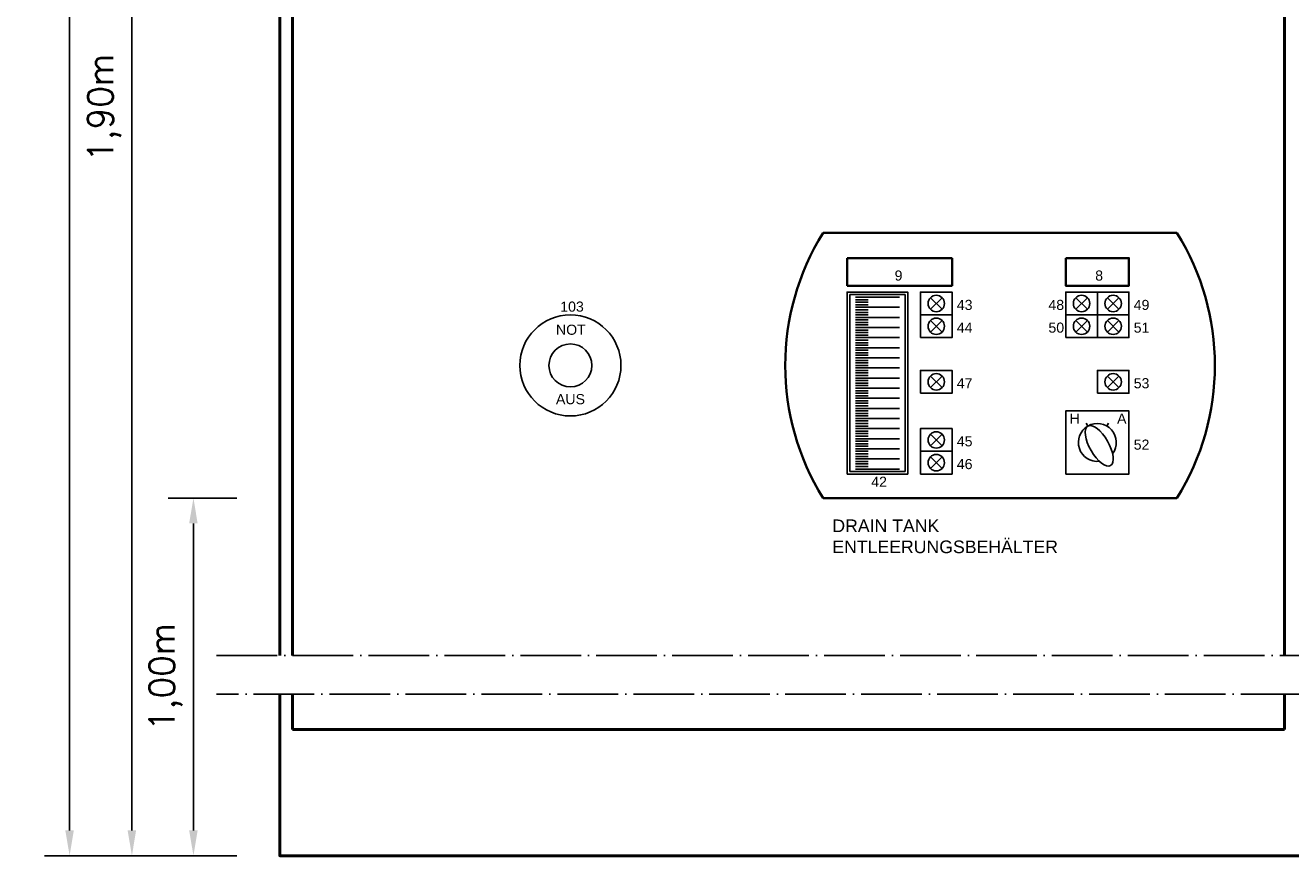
# Model space of a CAD drawing. Header units: millimetres. Extents: x -1470 to 1705, y 746 to 2325.
# Tile 2 of 4: x -146 to 855, y 746 to 1404. Entities that reach past the tile are written whole.
import ezdxf

# ---------------------------------------------------------------- set-up
doc = ezdxf.new("R2010")
doc.units = ezdxf.units.MM
doc.header["$LTSCALE"] = 1000
doc.linetypes.add('ACAD_ISO04W100', pattern=[30, 24, -3, 0, -3])
doc.linetypes.add('DASHDOTX2', pattern=[50.8, 25.4, -12.7, 0, -12.7])
for name, color, linetype in [('Bemaßung', 7, 'Continuous'), ('Beschriftung', 7, 'Continuous'), ('Mittellinie', 7, 'DASHDOTX2')]:
    doc.layers.add(name, color=color, linetype=linetype)
doc.styles.add('Romans', font='Romans.shx')
doc.dimstyles.new('ISO-25', dxfattribs={"dimtxt": 2.5, "dimasz": 2.5, "dimexe": 1.25, "dimexo": 0.625, "dimtad": 1, "dimtxsty": 'Standard', "dimcen": 2.5, "dimadec": 0, "dimazin": 0, "dimtfac": 1, "dimtmove": 0, "dimatfit": 3, "dimfxl": 0, "dimarcsym": 0})

# ---------------------------------------------------------------- blocks, each defined once
blk = doc.blocks.new('*D5')
at = {"layer": 'Bemaßung', "color": 0, "lineweight": -2, "transparency": 16777216}
for p, q in [((21.2, 1029.4), (-33.1, 1029.4)), ((-13.1, 1009.4), (-13.1, 766.3)), ((21.2, 746.3), (-33.1, 746.3))]:
    blk.add_line(p, q, dxfattribs=at)
at = {"layer": 'Bemaßung', "color": 0, "transparency": 16777216}
for points in [[(-16.5, 1009.4), (-9.8, 1009.4), (-13.1, 1029.4)], [(-16.5, 766.3), (-9.8, 766.3), (-13.1, 746.3)]]:
    blk.add_solid(points, dxfattribs=at)
at = {"layer": 'DEFPOINTS', "color": 0, "transparency": 16777216}
for p in [(21.2, 1029.4), (-13.1, 746.3), (21.2, 746.3)]:
    blk.add_point(p, dxfattribs=at)
at = {"layer": 'Bemaßung', "color": 0, "transparency": 16777216, "insert": (-35, 887.9), "char_height": 20, "attachment_point": 5, "rotation": 90, "style": 'Romans'}
blk.add_mtext('\\A1;1,00m', dxfattribs=at)
blk = doc.blocks.new('*D6')
at = {"layer": 'Bemaßung', "color": 0, "lineweight": -2, "transparency": 16777216}
for p, q in [((-17.8, 1930.4), (-81.8, 1930.4)), ((-61.8, 1910.4), (-61.8, 766.3)), ((-33.1, 746.3), (-81.8, 746.3))]:
    blk.add_line(p, q, dxfattribs=at)
at = {"layer": 'Bemaßung', "color": 0, "transparency": 16777216}
for points in [[(-65.2, 1910.4), (-58.5, 1910.4), (-61.8, 1930.4)], [(-65.2, 766.3), (-58.5, 766.3), (-61.8, 746.3)]]:
    blk.add_solid(points, dxfattribs=at)
at = {"layer": 'DEFPOINTS', "color": 0, "transparency": 16777216}
for p in [(-17.8, 1930.4), (-61.8, 746.3), (-33.1, 746.3)]:
    blk.add_point(p, dxfattribs=at)
at = {"layer": 'Bemaßung', "color": 0, "transparency": 16777216, "insert": (-83.7, 1338.4), "char_height": 20, "attachment_point": 5, "rotation": 90, "style": 'Romans'}
blk.add_mtext('\\A1;1,90m', dxfattribs=at)
blk = doc.blocks.new('*D7')
at = {"layer": 'Bemaßung', "color": 0, "lineweight": -2, "transparency": 16777216}
for p, q in [((-38, 2229.4), (-131.1, 2229.4)), ((-111.1, 2209.4), (-111.1, 766.3)), ((-81.8, 746.3), (-131.1, 746.3))]:
    blk.add_line(p, q, dxfattribs=at)
at = {"layer": 'Bemaßung', "color": 0, "transparency": 16777216}
for points in [[(-114.5, 2209.4), (-107.8, 2209.4), (-111.1, 2229.4)], [(-114.5, 766.3), (-107.8, 766.3), (-111.1, 746.3)]]:
    blk.add_solid(points, dxfattribs=at)
at = {"layer": 'DEFPOINTS', "color": 0, "transparency": 16777216}
for p in [(-38, 2229.4), (-111.1, 746.3), (-81.8, 746.3)]:
    blk.add_point(p, dxfattribs=at)
at = {"layer": 'Bemaßung', "color": 0, "transparency": 16777216, "insert": (-133, 1487.9), "char_height": 20, "attachment_point": 5, "rotation": 90, "style": 'Romans'}
blk.add_mtext('\\A1;2,20m', dxfattribs=at)

msp = doc.modelspace()

# ---------------------------------------------------------------- linework, layer by layer
at = {"lineweight": 50}
for p, q in [((65.22389, 904.91652), (65.22389, 2129.42465)), ((850.22389, 904.91652), (850.22389, 2129.42465)), ((65.22389, 846.34065), (65.22389, 874.13864)), ((850.22389, 846.34065), (850.22389, 874.13864)), ((850.22389, 846.34065), (65.22389, 846.34065))]:
    msp.add_line(p, q, dxfattribs=at)
at = {"lineweight": 35}
for p, q in [((485.22389, 1239.42465), (765.22389, 1239.42465)), ((504.22389, 1219.42465), (504.22389, 1197.42465)), ((504.22389, 1219.42465), (587.22389, 1219.42465)), ((587.22389, 1219.42465), (587.22389, 1197.42465)), ((587.22389, 1197.42465), (504.22389, 1197.42465)), ((765.22389, 1029.42465), (485.22389, 1029.42465))]:
    msp.add_line(p, q, dxfattribs=at)
for p, q in [((504.22389, 1192.42465), (552.22389, 1192.42465)), ((506.22389, 1050.42465), (506.22389, 1190.42465)), ((506.22389, 1190.42465), (550.22389, 1190.42465)), ((510.72389, 1188.42465), (545.72389, 1188.42465)), ((510.72389, 1186.42465), (520.72389, 1186.42465)), ((510.72389, 1184.42465), (520.72389, 1184.42465)), ((510.72389, 1182.42465), (520.72389, 1182.42465)), ((550.22389, 1190.42465), (550.22389, 1050.42465)), ((570.1277, 1188.02085), (579.32009, 1178.82846)), ((579.32009, 1188.02085), (570.1277, 1178.82846)), ((685.1277, 1188.02085), (694.32009, 1178.82846)), ((694.32009, 1188.02085), (685.1277, 1178.82846)), ((710.1277, 1188.02085), (719.32009, 1178.82846)), ((719.32009, 1188.02085), (710.1277, 1178.82846)), ((510.72389, 1180.42465), (545.72389, 1180.42465)), ((510.72389, 1178.42465), (520.72389, 1178.42465)), ((510.72389, 1176.42465), (520.72389, 1176.42465)), ((510.72389, 1174.42465), (520.72389, 1174.42465)), ((510.72389, 1172.42465), (545.72389, 1172.42465)), ((510.72389, 1170.42465), (520.72389, 1170.42465)), ((510.72389, 1168.42465), (520.72389, 1168.42465)), ((510.72389, 1166.42465), (520.72389, 1166.42465)), ((510.72389, 1164.42465), (545.72389, 1164.42465)), ((510.72389, 1162.42465), (520.72389, 1162.42465)), ((570.1277, 1170.02085), (579.32009, 1160.82846)), ((579.32009, 1170.02085), (570.1277, 1160.82846)), ((685.1277, 1170.02085), (694.32009, 1160.82846)), ((694.32009, 1170.02085), (685.1277, 1160.82846)), ((710.1277, 1170.02085), (719.32009, 1160.82846)), ((719.32009, 1170.02085), (710.1277, 1160.82846)), ((510.72389, 1160.42465), (520.72389, 1160.42465)), ((510.72389, 1158.42465), (520.72389, 1158.42465)), ((510.72389, 1156.42465), (545.72389, 1156.42465)), ((510.72389, 1154.42465), (520.72389, 1154.42465)), ((510.72389, 1152.42465), (520.72389, 1152.42465)), ((510.72389, 1150.42465), (520.72389, 1150.42465)), ((510.72389, 1148.42465), (545.72389, 1148.42465)), ((510.72389, 1146.42465), (520.72389, 1146.42465)), ((510.72389, 1144.42465), (520.72389, 1144.42465)), ((510.72389, 1142.42465), (520.72389, 1142.42465)), ((510.72389, 1140.42465), (545.72389, 1140.42465)), ((510.72389, 1138.42465), (520.72389, 1138.42465)), ((510.72389, 1136.42465), (520.72389, 1136.42465)), ((510.72389, 1134.42465), (520.72389, 1134.42465)), ((510.72389, 1132.42465), (545.72389, 1132.42465)), ((510.72389, 1130.42465), (520.72389, 1130.42465)), ((510.72389, 1128.42465), (520.72389, 1128.42465)), ((510.72389, 1126.42465), (520.72389, 1126.42465)), ((510.72389, 1124.42465), (545.72389, 1124.42465)), ((510.72389, 1122.42465), (520.72389, 1122.42465)), ((570.1277, 1126.02085), (579.32009, 1116.82846)), ((579.32009, 1126.02085), (570.1277, 1116.82846)), ((710.1277, 1126.02085), (719.32009, 1116.82846)), ((719.32009, 1126.02085), (710.1277, 1116.82846)), ((510.72389, 1120.42465), (520.72389, 1120.42465)), ((510.72389, 1118.42465), (520.72389, 1118.42465)), ((510.72389, 1116.42465), (545.72389, 1116.42465)), ((510.72389, 1114.42465), (520.72389, 1114.42465)), ((510.72389, 1112.42465), (520.72389, 1112.42465)), ((510.72389, 1110.42465), (520.72389, 1110.42465)), ((510.72389, 1108.42465), (545.72389, 1108.42465)), ((510.72389, 1106.42465), (520.72389, 1106.42465)), ((510.72389, 1104.42465), (520.72389, 1104.42465)), ((510.72389, 1102.42465), (520.72389, 1102.42465)), ((510.72389, 1100.42465), (545.72389, 1100.42465)), ((510.72389, 1098.42465), (520.72389, 1098.42465)), ((510.72389, 1096.42465), (520.72389, 1096.42465)), ((510.72389, 1094.42465), (520.72389, 1094.42465)), ((510.72389, 1092.42465), (545.72389, 1092.42465)), ((510.72389, 1090.42465), (520.72389, 1090.42465)), ((510.72389, 1088.42465), (520.72389, 1088.42465)), ((510.72389, 1086.42465), (520.72389, 1086.42465)), ((510.72389, 1084.42465), (545.72389, 1084.42465)), ((510.72389, 1082.42465), (520.72389, 1082.42465)), ((694.47831, 1086.84039), (693.47389, 1088.5801)), ((709.96947, 1086.84039), (710.97389, 1088.5801)), ((510.72389, 1080.42465), (520.72389, 1080.42465)), ((510.72389, 1078.42465), (520.72389, 1078.42465)), ((510.72389, 1076.42465), (545.72389, 1076.42465)), ((510.72389, 1074.42465), (520.72389, 1074.42465)), ((510.72389, 1072.42465), (520.72389, 1072.42465)), ((570.1277, 1080.02085), (579.32009, 1070.82846)), ((579.32009, 1080.02085), (570.1277, 1070.82846)), ((510.72389, 1070.42465), (520.72389, 1070.42465)), ((510.72389, 1068.42465), (545.72389, 1068.42465)), ((510.72389, 1066.42465), (520.72389, 1066.42465)), ((510.72389, 1064.42465), (520.72389, 1064.42465)), ((510.72389, 1062.42465), (520.72389, 1062.42465)), ((570.1277, 1062.02085), (579.32009, 1052.82846)), ((579.32009, 1062.02085), (570.1277, 1052.82846)), ((510.72389, 1060.42465), (545.72389, 1060.42465)), ((510.72389, 1058.42465), (520.72389, 1058.42465)), ((510.72389, 1056.42465), (520.72389, 1056.42465)), ((510.72389, 1054.42465), (520.72389, 1054.42465)), ((510.72389, 1052.42465), (545.72389, 1052.42465)), ((504.22389, 1048.42465), (552.22389, 1048.42465)), ((550.22389, 1050.42465), (506.22389, 1050.42465))]:
    msp.add_line(p, q)
at = {"lineweight": 50}
for points in [[(1655.22389, 904.91652), (1655.22389, 2229.42465), (55.22389, 2229.42465), (55.22389, 904.91652)], [(55.22389, 874.13864), (55.22389, 746.34065), (1655.22389, 746.34065), (1655.22389, 874.13864)]]:
    msp.add_lwpolyline(points, dxfattribs=at)
at = {"lineweight": 35}
msp.add_lwpolyline([(677.22389, 1219.42465), (727.22389, 1219.42465), (727.22389, 1197.42465), (677.22389, 1197.42465)], close=True, dxfattribs=at)
for points in [[(504.22389, 1048.42465), (552.22389, 1048.42465), (552.22389, 1192.42465), (504.22389, 1192.42465)], [(562.22389, 1174.42465), (587.22389, 1174.42465), (587.22389, 1192.42465), (562.22389, 1192.42465)], [(677.22389, 1174.42465), (702.22389, 1174.42465), (702.22389, 1192.42465), (677.22389, 1192.42465)], [(702.22389, 1174.42465), (727.22389, 1174.42465), (727.22389, 1192.42465), (702.22389, 1192.42465)], [(562.22389, 1156.42465), (587.22389, 1156.42465), (587.22389, 1174.42465), (562.22389, 1174.42465)], [(677.22389, 1156.42465), (702.22389, 1156.42465), (702.22389, 1174.42465), (677.22389, 1174.42465)], [(702.22389, 1156.42465), (727.22389, 1156.42465), (727.22389, 1174.42465), (702.22389, 1174.42465)], [(562.22389, 1112.42465), (587.22389, 1112.42465), (587.22389, 1130.42465), (562.22389, 1130.42465)], [(702.22389, 1112.42465), (727.22389, 1112.42465), (727.22389, 1130.42465), (702.22389, 1130.42465)], [(677.22389, 1048.42465), (727.22389, 1048.42465), (727.22389, 1098.42465), (677.22389, 1098.42465)], [(562.22389, 1066.42465), (587.22389, 1066.42465), (587.22389, 1084.42465), (562.22389, 1084.42465)], [(562.22389, 1048.42465), (587.22389, 1048.42465), (587.22389, 1066.42465), (562.22389, 1066.42465)]]:
    msp.add_lwpolyline(points, close=True)
for centre, radius in [((574.72389, 1183.42465), 6.5), ((689.72389, 1183.42465), 6.5), ((714.72389, 1183.42465), 6.5), ((285.22389, 1134.42465), 40), ((574.72389, 1165.42465), 6.5), ((689.72389, 1165.42465), 6.5), ((714.72389, 1165.42465), 6.5), ((285.22389, 1134.42465), 17), ((574.72389, 1121.42465), 6.5), ((714.72389, 1121.42465), 6.5), ((574.72389, 1075.42465), 6.5), ((574.72389, 1057.42465), 6.5)]:
    msp.add_circle(centre, radius)
for centre, start, end in [((653.97389, 1134.42465), 148.1092082, 211.8907918), ((596.47389, 1134.42465), 328.1092082, 31.8907918)]:
    msp.add_arc(centre, 198.75, start, end, dxfattribs=at)
msp.add_arc((702.22389, 1073.42465), 15, 323.65665835, 276.34334165)
msp.add_ellipse((703.72389, 1070.82658), major_axis=(-9, 15.58846), ratio=0.4166666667)
at = {"layer": 'Mittellinie', "linetype": 'ACAD_ISO04W100', "ltscale": 0.002}
for p, q in [((5.22389, 904.91652), (1705.22389, 904.91652)), ((1705.22389, 874.13864), (5.22389, 874.13864))]:
    msp.add_line(p, q, dxfattribs=at)

# ---------------------------------------------------------------- texts
at = {"layer": 'Beschriftung', "attachment_point": 1}
for s, insert, char_height, width in [('{\\fArial|b0|i0|c0|p34;9}', (541.78505, 1209.57619), 8, 13.2199138), ('{\\fArial|b0|i0|c0|p34;8}', (700.53549, 1209.57619), 8, 13.2199138), ('{\\fArial|b0|i0|c0|p34;103}', (277.16643, 1184.97041), 8, 13.2199138), ('{\\fArial|b0|i0|c0|p34;43}', (590.99301, 1186.32454), 8, 13.2199138), ('{\\fArial|b0|i0|c0|p34;48}', (663.49484, 1186.32454), 8, 13.2199138), ('{\\fArial|b0|i0|c0|p34;49}', (730.99301, 1186.32454), 8, 13.2199138), ('{\\fArial|b0|i0|c0|p34;\\C7;NOT}', (273.7745, 1166.66219), 8, 23.0571604), ('{\\fArial|b0|i0|c0|p34;44}', (590.99301, 1168.32454), 8, 13.2199138), ('{\\fArial|b0|i0|c0|p34;50}', (663.49484, 1168.32454), 8, 13.2199138), ('{\\fArial|b0|i0|c0|p34;51}', (730.99301, 1168.32454), 8, 13.2199138), ('{\\fArial|b0|i0|c0|p34;47}', (590.99301, 1124.32454), 8, 13.2199138), ('{\\fArial|b0|i0|c0|p34;53}', (730.99301, 1124.32454), 8, 13.2199138), ('{\\fArial|b0|i0|c0|p34;\\C7;AUS}', (273.77449, 1111.72232), 8, 23.0571604), ('{\\fArial|b0|i0|c0|p34;H}', (680.1446, 1096.33466), 8, 13.2199138), ('{\\fArial|b0|i0|c0|p34;A}', (717.82944, 1096.33466), 8, 13.2199138), ('{\\fArial|b0|i0|c0|p34;45}', (590.99301, 1078.32454), 8, 13.2199138), ('{\\fArial|b0|i0|c0|p34;52}', (730.99301, 1075.70318), 8, 13.2199138), ('{\\fArial|b0|i0|c0|p34;46}', (590.99301, 1060.32454), 8, 13.2199138), ('{\\fArial|b0|i0|c0|p34;42}', (523.28018, 1046.33267), 8, 13.2199138), ('{\\fArial|b0|i0|c0|p34;DRAIN TANK\\PENTLEERUNGSBEHÄLTER}', (492.509, 1012.48804), 10, 182.2376834)]:
    msp.add_mtext(s, dxfattribs=dict(at, insert=insert, char_height=char_height, width=width))

# ---------------------------------------------------------------- dimensions: what is measured, and where the dimension line sits
at = {"layer": 'Bemaßung'}
for base, p1, p2, text, picture, middle in [((-111.14, 746.34065), (-37.95805, 2229.42465), (-81.81866, 746.34065), '2,20m', '*D7', (-133.04476, 1487.88265)), ((-61.81866, 746.34065), (-17.78498, 1930.42465), (-33.11756, 746.34065), '1,90m', '*D6', (-83.72342, 1338.38265)), ((-13.11756, 746.34065), (21.24096, 1029.42465), (21.24096, 746.34065), '1,00m', '*D5', (-35.02233, 887.88265))]:
    dim = msp.add_linear_dim(base=base, p1=p1, p2=p2, angle=90, text=text, dimstyle='ISO-25', override={"dimscale": 100, "dimtxt": 0.2, "dimasz": 0.2, "dimexe": 0.2, "dimexo": 0, "dimgap": 0.1, "dimdec": 4, "dimzin": 12, "dimdsep": 46, "dimtxsty": 'Romans', "dimsah": 1, "dimcen": 250, "dimadec": 2, "dimtdec": 4, "dimtofl": 0, "dimtmove": 2, "dimtolj": 1, "dimtzin": 0}, dxfattribs=at)
    dim.commit()
    dim.dimension.update_dxf_attribs({"geometry": picture, "text_midpoint": middle})

doc.saveas('drawing.dxf')
